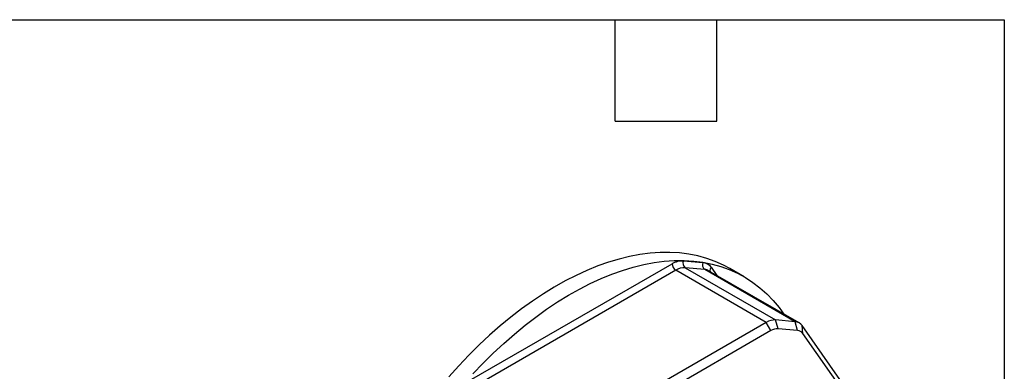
# Model space of a CAD drawing. Header units: millimetres. Extents: x 6 to 273, y 6 to 210.
# Tile 8 of 8: x 199 to 273, y 183 to 210. Entities that reach past the tile are written whole.
import ezdxf

# ---------------------------------------------------------------- set-up
doc = ezdxf.new("R2010")
doc.units = ezdxf.units.MM
doc.layers.add('TEXT', color=140, linetype='Continuous', lineweight=25)

msp = doc.modelspace()

# ---------------------------------------------------------------- linework, layer by layer
for p, q in [((248.956, 191.457), (250.421, 191.326)), ((232.915, 182.459), (248.108, 191.23)), ((248.391, 190.74), (233.198, 181.969)), ((255.179, 186.821), (248.391, 190.74)), ((249.098, 190.929), (255.886, 187.01)), ((250.563, 190.798), (249.098, 190.929)), ((257.351, 186.879), (250.563, 190.798)), ((257.644, 186.789), (250.856, 190.708)), ((251.043, 190.967), (251.477, 190.349)), ((253.51, 190.254), (252.45, 190.867)), ((256.063, 186.351), (255.886, 187.01)), ((257.351, 186.879), (255.886, 187.01)), ((255.179, 186.821), (239.986, 178.05)), ((255.532, 186.209), (255.179, 186.821)), ((257.528, 186.22), (256.063, 186.351)), ((257.528, 186.22), (257.351, 186.879)), ((257.916, 185.995), (257.869, 186.58)), ((265.341, 175.948), (257.869, 186.58)), ((255.532, 186.209), (240.339, 177.438)), ((265.513, 175.187), (257.916, 185.995))]:
    msp.add_line(p, q)
at = {"flags": 128}
for points in [[(252.45, 190.867), (251.961, 191.128), (251.348, 191.403), (250.711, 191.632), (250.052, 191.815), (249.372, 191.95), (248.672, 192.039), (247.953, 192.081), (247.218, 192.076), (246.467, 192.023), (245.703, 191.924), (244.926, 191.777), (244.138, 191.584), (243.341, 191.344), (242.536, 191.059), (241.724, 190.729), (240.909, 190.354), (240.09, 189.936), (239.27, 189.474), (238.451, 188.971), (237.633, 188.427), (236.82, 187.842), (236.011, 187.219), (235.209, 186.558), (234.416, 185.861), (233.632, 185.13), (232.861, 184.365), (232.102, 183.568), (231.358, 182.74)], [(233.163, 182.955), (233.921, 183.752), (234.693, 184.517), (235.476, 185.249), (236.27, 185.946), (237.072, 186.607), (237.88, 187.23), (238.694, 187.814), (239.512, 188.359), (240.331, 188.862), (241.151, 189.324), (241.969, 189.742), (242.785, 190.117), (243.596, 190.447), (244.401, 190.732), (245.198, 190.972), (245.986, 191.165), (246.763, 191.311), (247.528, 191.411), (248.279, 191.463), (249.014, 191.469), (249.732, 191.427), (250.432, 191.338), (251.112, 191.202), (251.772, 191.02), (252.408, 190.791), (253.021, 190.516), (253.61, 190.196), (254.172, 189.832), (254.707, 189.423), (255.214, 188.971), (255.691, 188.477), (256.138, 187.942), (256.497, 187.451)]]:
    msp.add_lwpolyline(points, dxfattribs=at)
for centre, radius, start, end in [((249.353, 191.28), 0.434, 156.02384, 233.97678), ((248.722, 191.258), 0.615, 182.60547, 237.39452), ((249.047, 189.703), 1.227, 87.64225, 122.34928), ((250.818, 191.149), 0.434, 156.02384, 233.97678), ((250.506, 190.093), 0.707, 60.33067, 85.35648), ((251.312, 190.73), 0.359, 138.64376, 193.64064), ((255.836, 185.784), 1.227, 87.64225, 122.34929), ((256.025, 185.431), 0.92, 87.64225, 122.34928), ((257.297, 186.189), 0.693, 34.44137, 85.54791), ((257.487, 185.702), 0.52, 34.44137, 85.54791)]:
    msp.add_arc(centre, radius, start, end)
for points in [[(248.108, 191.23), (248.145, 191.25), (248.219, 191.291), (248.329, 191.342), (248.439, 191.385), (248.583, 191.429), (248.76, 191.464), (248.891, 191.459), (248.956, 191.457)], [(250.421, 191.326), (250.453, 191.322), (250.517, 191.315), (250.607, 191.292), (250.693, 191.26), (250.8, 191.205), (250.924, 191.116), (251.003, 191.017), (251.043, 190.967)]]:
    msp.add_open_spline(points, degree=3, knots=[0, 0, 0, 0, 0.125221, 0.249958, 0.374749, 0.500132, 0.749958, 1, 1, 1, 1])
at = {"layer": 'TEXT'}
for p, q in [((6.35, 209.55), (273.05, 209.55)), ((243.84, 201.93), (243.84, 209.55)), ((251.46, 201.93), (251.46, 209.55)), ((273.05, 209.55), (273.05, 6.35)), ((243.84, 201.93), (251.46, 201.93))]:
    msp.add_line(p, q, dxfattribs=at)

doc.saveas('drawing.dxf')
